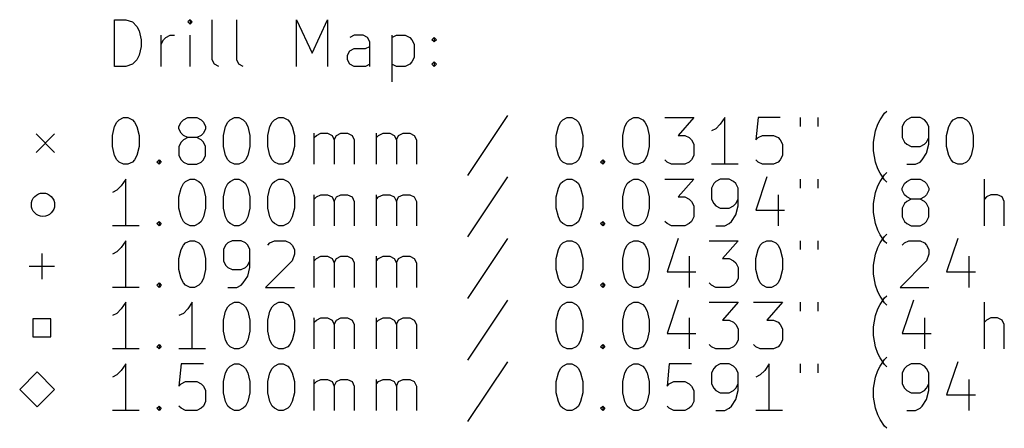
# Model space of a CAD drawing. Extents: x 52 to 383, y -191 to -68.
# Tile 1 of 6: x 52 to 94, y -191 to -174. Entities that reach past the tile are written whole.
import ezdxf

# ---------------------------------------------------------------- set-up
doc = ezdxf.new("R2010")
doc.units = 0
doc.layers.add('BLACK', color=7, linetype='CONTINUOUS')

msp = doc.modelspace()

# ---------------------------------------------------------------- linework, layer by layer
at = {"layer": 'BLACK', "linetype": 'CONTINUOUS'}
for p, q in [((56.2135, -175.591), (56.2135, -173.591)), ((56.2135, -173.591), (56.6897, -173.591)), ((56.6897, -173.591), (56.9754, -173.686)), ((56.9754, -173.686), (57.1659, -173.877)), ((59.4516, -173.591), (59.3564, -173.686)), ((59.3564, -173.686), (59.4516, -173.782)), ((59.5469, -173.686), (59.4516, -173.591)), ((59.4516, -173.591), (59.4516, -173.782)), ((59.4516, -173.782), (59.5469, -173.686)), ((60.404, -175.306), (60.404, -173.591)), ((61.4516, -175.306), (61.4516, -173.591)), ((64.0231, -175.591), (64.0231, -173.591)), ((64.0231, -173.591), (64.6897, -175.02)), ((64.6897, -175.02), (65.3564, -173.591)), ((65.3564, -173.591), (65.3564, -175.591)), ((57.1659, -173.877), (57.2612, -174.067)), ((57.2612, -174.067), (57.3564, -174.448)), ((57.3564, -174.448), (57.3564, -174.734)), ((58.2135, -175.591), (58.2135, -174.258)), ((58.2135, -174.639), (58.3088, -174.448)), ((58.3088, -174.448), (58.404, -174.353)), ((58.404, -174.353), (58.5945, -174.258)), ((58.5945, -174.258), (58.785, -174.258)), ((59.4516, -175.591), (59.4516, -174.258)), ((66.4993, -174.258), (66.3088, -174.353)), ((66.8802, -174.258), (66.4993, -174.258)), ((67.0707, -174.353), (66.8802, -174.258)), ((67.1659, -174.544), (67.0707, -174.353)), ((67.1659, -175.591), (67.1659, -174.544)), ((68.1183, -174.258), (68.1183, -176.258)), ((68.1183, -174.353), (68.3088, -174.258)), ((68.3088, -174.258), (68.6897, -174.258)), ((68.6897, -174.258), (68.8802, -174.353)), ((68.8802, -174.353), (68.9754, -174.448)), ((68.9754, -174.448), (69.0707, -174.639)), ((69.8326, -174.448), (69.9278, -174.353)), ((69.9278, -174.544), (69.8326, -174.448)), ((69.9278, -174.353), (70.0231, -174.448)), ((69.9278, -174.353), (69.9278, -174.544)), ((70.0231, -174.448), (69.9278, -174.544)), ((57.3564, -174.734), (57.2612, -175.115)), ((66.2135, -175.115), (66.3088, -174.925)), ((66.3088, -174.925), (66.4993, -174.829)), ((66.4993, -174.829), (66.9754, -174.829)), ((66.9754, -174.829), (67.1659, -174.734)), ((69.0707, -174.639), (69.0707, -175.21)), ((57.1659, -175.306), (56.9754, -175.496)), ((57.2612, -175.115), (57.1659, -175.306)), ((60.4993, -175.496), (60.404, -175.306)), ((61.5469, -175.496), (61.4516, -175.306)), ((66.2135, -175.306), (66.2135, -175.115)), ((66.3088, -175.496), (66.2135, -175.306)), ((68.9754, -175.401), (68.8802, -175.496)), ((69.0707, -175.21), (68.9754, -175.401)), ((69.8326, -175.496), (69.9278, -175.401)), ((69.9278, -175.401), (70.0231, -175.496)), ((69.9278, -175.401), (69.9278, -175.591)), ((56.6897, -175.591), (56.2135, -175.591)), ((56.9754, -175.496), (56.6897, -175.591)), ((60.6897, -175.591), (60.4993, -175.496)), ((61.7373, -175.591), (61.5469, -175.496)), ((66.4993, -175.591), (66.3088, -175.496)), ((66.9754, -175.591), (66.4993, -175.591)), ((67.1659, -175.496), (66.9754, -175.591)), ((68.3088, -175.591), (68.1183, -175.496)), ((68.6897, -175.591), (68.3088, -175.591)), ((68.8802, -175.496), (68.6897, -175.591)), ((69.9278, -175.591), (69.8326, -175.496)), ((70.0231, -175.496), (69.9278, -175.591)), ((89.2612, -177.601), (89.3564, -177.506)), ((56.3088, -177.982), (56.404, -177.886)), ((56.404, -177.886), (56.5945, -177.791)), ((56.5945, -177.791), (56.785, -177.791)), ((56.785, -177.791), (56.9754, -177.886)), ((56.9754, -177.886), (57.0707, -177.982)), ((59.0707, -177.982), (59.1659, -177.886)), ((59.1659, -177.886), (59.3564, -177.791)), ((59.3564, -177.791), (59.7373, -177.791)), ((59.7373, -177.791), (59.9278, -177.886)), ((59.9278, -177.886), (60.0231, -177.982)), ((61.0707, -177.982), (61.1659, -177.886)), ((61.1659, -177.886), (61.3564, -177.791)), ((61.3564, -177.791), (61.5469, -177.791)), ((61.5469, -177.791), (61.7373, -177.886)), ((61.7373, -177.886), (61.8326, -177.982)), ((62.9754, -177.982), (63.0707, -177.886)), ((63.0707, -177.886), (63.2612, -177.791)), ((63.2612, -177.791), (63.4516, -177.791)), ((63.4516, -177.791), (63.6421, -177.886)), ((63.6421, -177.886), (63.7373, -177.982)), ((73.0707, -177.696), (71.3564, -180.267)), ((75.3564, -177.982), (75.4516, -177.886)), ((75.4516, -177.886), (75.6421, -177.791)), ((75.6421, -177.791), (75.8326, -177.791)), ((75.8326, -177.791), (76.0231, -177.886)), ((76.0231, -177.886), (76.1183, -177.982)), ((78.2135, -177.982), (78.3088, -177.886)), ((78.3088, -177.886), (78.4993, -177.791)), ((78.4993, -177.791), (78.6897, -177.791)), ((78.6897, -177.791), (78.8802, -177.886)), ((78.8802, -177.886), (78.9754, -177.982)), ((79.8326, -177.791), (81.0707, -177.791)), ((81.0707, -177.791), (80.404, -178.553)), ((82.404, -177.791), (82.2135, -178.077)), ((82.404, -179.791), (82.404, -177.791)), ((83.8326, -177.791), (83.7373, -178.744)), ((84.785, -177.791), (83.8326, -177.791)), ((85.6421, -177.791), (85.6421, -178.172)), ((86.404, -177.791), (86.404, -178.172)), ((88.9754, -178.077), (89.0707, -177.886)), ((89.0707, -177.886), (89.2612, -177.601)), ((90.2135, -177.886), (90.1183, -177.982)), ((90.404, -177.791), (90.2135, -177.886)), ((90.785, -177.791), (90.404, -177.791)), ((90.9754, -177.886), (90.785, -177.791)), ((91.0707, -177.982), (90.9754, -177.886)), ((92.1183, -177.982), (92.2135, -177.886)), ((92.2135, -177.886), (92.404, -177.791)), ((92.404, -177.791), (92.5945, -177.791)), ((92.5945, -177.791), (92.785, -177.886)), ((92.785, -177.886), (92.8802, -177.982)), ((56.1183, -178.553), (56.2135, -178.172)), ((56.2135, -178.172), (56.3088, -177.982)), ((57.0707, -177.982), (57.1659, -178.172)), ((57.1659, -178.172), (57.2612, -178.553)), ((58.9754, -178.172), (59.0707, -177.982)), ((58.9754, -178.267), (58.9754, -178.172)), ((59.0707, -178.458), (58.9754, -178.267)), ((60.0231, -177.982), (60.1183, -178.172)), ((60.1183, -178.267), (60.0231, -178.458)), ((60.1183, -178.172), (60.1183, -178.267)), ((60.8802, -178.553), (60.9754, -178.172)), ((60.9754, -178.172), (61.0707, -177.982)), ((61.8326, -177.982), (61.9278, -178.172)), ((61.9278, -178.172), (62.0231, -178.553)), ((62.785, -178.553), (62.8802, -178.172)), ((62.8802, -178.172), (62.9754, -177.982)), ((63.7373, -177.982), (63.8326, -178.172)), ((63.8326, -178.172), (63.9278, -178.553)), ((75.1659, -178.553), (75.2612, -178.172)), ((75.2612, -178.172), (75.3564, -177.982)), ((76.1183, -177.982), (76.2135, -178.172)), ((76.2135, -178.172), (76.3088, -178.553)), ((78.0231, -178.553), (78.1183, -178.172)), ((78.1183, -178.172), (78.2135, -177.982)), ((78.9754, -177.982), (79.0707, -178.172)), ((79.0707, -178.172), (79.1659, -178.553)), ((82.0231, -178.267), (81.8326, -178.363)), ((82.2135, -178.077), (82.0231, -178.267)), ((88.785, -178.839), (88.8802, -178.363)), ((88.8802, -178.363), (88.9754, -178.077)), ((90.1183, -177.982), (90.0231, -178.172)), ((90.0231, -178.172), (90.0231, -178.648)), ((91.1659, -178.172), (91.0707, -177.982)), ((91.1659, -178.934), (91.1659, -178.172)), ((91.9278, -178.553), (92.0231, -178.172)), ((92.0231, -178.172), (92.1183, -177.982)), ((92.8802, -177.982), (92.9754, -178.172)), ((92.9754, -178.172), (93.0707, -178.553)), ((52.8374, -178.486), (53.6373, -179.286)), ((53.6373, -178.486), (52.8374, -179.286)), ((56.1183, -179.029), (56.1183, -178.553)), ((57.2612, -178.553), (57.2612, -179.029)), ((59.1659, -178.553), (59.0707, -178.458)), ((59.1659, -178.744), (59.0707, -178.839)), ((59.3564, -178.648), (59.1659, -178.553)), ((59.3564, -178.648), (59.1659, -178.744)), ((59.7373, -178.648), (59.3564, -178.648)), ((59.9278, -178.553), (59.7373, -178.648)), ((59.9278, -178.744), (59.7373, -178.648)), ((60.0231, -178.458), (59.9278, -178.553)), ((60.0231, -178.839), (59.9278, -178.744)), ((60.8802, -179.029), (60.8802, -178.553)), ((62.0231, -178.553), (62.0231, -179.029)), ((62.785, -179.029), (62.785, -178.553)), ((63.9278, -178.553), (63.9278, -179.029)), ((64.785, -179.791), (64.785, -178.458)), ((64.785, -178.648), (64.8802, -178.553)), ((64.8802, -178.553), (65.0707, -178.458)), ((65.0707, -178.458), (65.3564, -178.458)), ((65.3564, -178.458), (65.5469, -178.553)), ((65.5469, -178.553), (65.6421, -178.744)), ((65.6421, -178.744), (65.7373, -178.553)), ((65.6421, -178.744), (65.6421, -179.791)), ((65.7373, -178.553), (65.9278, -178.458)), ((65.9278, -178.458), (66.2135, -178.458)), ((66.2135, -178.458), (66.404, -178.553)), ((66.404, -178.553), (66.4993, -178.744)), ((66.4993, -178.744), (66.4993, -179.791)), ((67.4516, -179.791), (67.4516, -178.458)), ((67.4516, -178.648), (67.5469, -178.553)), ((67.5469, -178.553), (67.7373, -178.458)), ((67.7373, -178.458), (68.0231, -178.458)), ((68.0231, -178.458), (68.2135, -178.553)), ((68.2135, -178.553), (68.3088, -178.744)), ((68.3088, -178.744), (68.404, -178.553)), ((68.3088, -178.744), (68.3088, -179.791)), ((68.404, -178.553), (68.5945, -178.458)), ((68.5945, -178.458), (68.8802, -178.458)), ((68.8802, -178.458), (69.0707, -178.553)), ((69.0707, -178.553), (69.1659, -178.744)), ((69.1659, -178.744), (69.1659, -179.791)), ((75.1659, -179.029), (75.1659, -178.553)), ((76.3088, -178.553), (76.3088, -179.029)), ((78.0231, -179.029), (78.0231, -178.553)), ((79.1659, -178.553), (79.1659, -179.029)), ((80.404, -178.553), (80.6897, -178.553)), ((80.6897, -178.553), (80.8802, -178.648)), ((80.8802, -178.648), (80.9754, -178.744)), ((80.9754, -178.744), (81.0707, -178.934)), ((83.7373, -178.744), (83.8326, -178.648)), ((83.8326, -178.648), (84.0231, -178.553)), ((84.0231, -178.553), (84.4993, -178.553)), ((84.4993, -178.553), (84.6897, -178.648)), ((84.6897, -178.648), (84.785, -178.744)), ((84.785, -178.744), (84.8802, -178.934)), ((90.0231, -178.648), (90.1183, -178.839)), ((91.0707, -178.839), (91.1659, -178.648)), ((91.9278, -179.029), (91.9278, -178.553)), ((93.0707, -178.553), (93.0707, -179.029)), ((56.2135, -179.41), (56.1183, -179.029)), ((57.2612, -179.029), (57.1659, -179.41)), ((59.0707, -178.839), (58.9754, -179.029)), ((58.9754, -179.029), (58.9754, -179.41)), ((60.1183, -179.029), (60.0231, -178.839)), ((60.1183, -179.41), (60.1183, -179.029)), ((60.9754, -179.41), (60.8802, -179.029)), ((62.0231, -179.029), (61.9278, -179.41)), ((62.8802, -179.41), (62.785, -179.029)), ((63.9278, -179.029), (63.8326, -179.41)), ((75.2612, -179.41), (75.1659, -179.029)), ((76.3088, -179.029), (76.2135, -179.41)), ((78.1183, -179.41), (78.0231, -179.029)), ((79.1659, -179.029), (79.0707, -179.41)), ((81.0707, -178.934), (81.0707, -179.41)), ((84.8802, -178.934), (84.8802, -179.41)), ((88.785, -179.22), (88.785, -178.839)), ((90.1183, -178.839), (90.2135, -178.934)), ((90.2135, -178.934), (90.404, -179.029)), ((90.404, -179.029), (90.785, -179.029)), ((90.785, -179.029), (90.9754, -178.934)), ((90.9754, -178.934), (91.0707, -178.839)), ((91.0707, -179.315), (91.1659, -178.934)), ((92.0231, -179.41), (91.9278, -179.029)), ((93.0707, -179.029), (92.9754, -179.41)), ((56.3088, -179.601), (56.2135, -179.41)), ((56.404, -179.696), (56.3088, -179.601)), ((57.0707, -179.601), (56.9754, -179.696)), ((57.1659, -179.41), (57.0707, -179.601)), ((58.0231, -179.696), (58.1183, -179.601)), ((58.1183, -179.601), (58.2135, -179.696)), ((58.1183, -179.601), (58.1183, -179.791)), ((58.9754, -179.41), (59.0707, -179.601)), ((59.0707, -179.601), (59.1659, -179.696)), ((59.9278, -179.696), (60.0231, -179.601)), ((60.0231, -179.601), (60.1183, -179.41)), ((61.0707, -179.601), (60.9754, -179.41)), ((61.1659, -179.696), (61.0707, -179.601)), ((61.8326, -179.601), (61.7373, -179.696)), ((61.9278, -179.41), (61.8326, -179.601)), ((62.9754, -179.601), (62.8802, -179.41)), ((63.0707, -179.696), (62.9754, -179.601)), ((63.7373, -179.601), (63.6421, -179.696)), ((63.8326, -179.41), (63.7373, -179.601)), ((75.3564, -179.601), (75.2612, -179.41)), ((75.4516, -179.696), (75.3564, -179.601)), ((76.1183, -179.601), (76.0231, -179.696)), ((76.2135, -179.41), (76.1183, -179.601)), ((77.0707, -179.696), (77.1659, -179.601)), ((77.1659, -179.601), (77.2612, -179.696)), ((77.1659, -179.601), (77.1659, -179.791)), ((78.2135, -179.601), (78.1183, -179.41)), ((78.3088, -179.696), (78.2135, -179.601)), ((78.9754, -179.601), (78.8802, -179.696)), ((79.0707, -179.41), (78.9754, -179.601)), ((79.9278, -179.696), (79.8326, -179.601)), ((80.9754, -179.601), (80.8802, -179.696)), ((81.0707, -179.41), (80.9754, -179.601)), ((83.8326, -179.696), (83.7373, -179.601)), ((84.785, -179.601), (84.6897, -179.696)), ((84.8802, -179.41), (84.785, -179.601)), ((88.8802, -179.696), (88.785, -179.22)), ((90.785, -179.696), (90.8802, -179.601)), ((90.8802, -179.601), (91.0707, -179.315)), ((92.1183, -179.601), (92.0231, -179.41)), ((92.2135, -179.696), (92.1183, -179.601)), ((92.8802, -179.601), (92.785, -179.696)), ((92.9754, -179.41), (92.8802, -179.601)), ((56.5945, -179.791), (56.404, -179.696)), ((56.785, -179.791), (56.5945, -179.791)), ((56.9754, -179.696), (56.785, -179.791)), ((58.1183, -179.791), (58.0231, -179.696)), ((58.2135, -179.696), (58.1183, -179.791)), ((59.1659, -179.696), (59.3564, -179.791)), ((59.3564, -179.791), (59.7373, -179.791)), ((59.7373, -179.791), (59.9278, -179.696)), ((61.3564, -179.791), (61.1659, -179.696)), ((61.5469, -179.791), (61.3564, -179.791)), ((61.7373, -179.696), (61.5469, -179.791)), ((63.2612, -179.791), (63.0707, -179.696)), ((63.4516, -179.791), (63.2612, -179.791)), ((63.6421, -179.696), (63.4516, -179.791)), ((75.6421, -179.791), (75.4516, -179.696)), ((75.8326, -179.791), (75.6421, -179.791)), ((76.0231, -179.696), (75.8326, -179.791)), ((77.1659, -179.791), (77.0707, -179.696)), ((77.2612, -179.696), (77.1659, -179.791)), ((78.4993, -179.791), (78.3088, -179.696)), ((78.6897, -179.791), (78.4993, -179.791)), ((78.8802, -179.696), (78.6897, -179.791)), ((80.1183, -179.791), (79.9278, -179.696)), ((80.6897, -179.791), (80.1183, -179.791)), ((80.8802, -179.696), (80.6897, -179.791)), ((82.9754, -179.791), (81.8326, -179.791)), ((84.0231, -179.791), (83.8326, -179.696)), ((84.4993, -179.791), (84.0231, -179.791)), ((84.6897, -179.696), (84.4993, -179.791)), ((88.9754, -179.982), (88.8802, -179.696)), ((89.0707, -180.172), (88.9754, -179.982)), ((90.2135, -179.791), (90.5945, -179.791)), ((90.5945, -179.791), (90.785, -179.696)), ((92.404, -179.791), (92.2135, -179.696)), ((92.5945, -179.791), (92.404, -179.791)), ((92.785, -179.696), (92.5945, -179.791)), ((56.6897, -180.431), (56.4993, -180.717)), ((56.6897, -182.431), (56.6897, -180.431)), ((59.2612, -180.526), (59.4516, -180.431)), ((59.4516, -180.431), (59.6421, -180.431)), ((59.6421, -180.431), (59.8326, -180.526)), ((61.1659, -180.526), (61.3564, -180.431)), ((61.3564, -180.431), (61.5469, -180.431)), ((61.5469, -180.431), (61.7373, -180.526)), ((63.0707, -180.526), (63.2612, -180.431)), ((63.2612, -180.431), (63.4516, -180.431)), ((63.4516, -180.431), (63.6421, -180.526)), ((73.0707, -180.336), (71.3564, -182.907)), ((75.4516, -180.526), (75.6421, -180.431)), ((75.6421, -180.431), (75.8326, -180.431)), ((75.8326, -180.431), (76.0231, -180.526)), ((78.3088, -180.526), (78.4993, -180.431)), ((78.4993, -180.431), (78.6897, -180.431)), ((78.6897, -180.431), (78.8802, -180.526)), ((79.8326, -180.431), (81.0707, -180.431)), ((81.0707, -180.431), (80.404, -181.193)), ((82.2135, -180.431), (82.0231, -180.526)), ((82.5945, -180.431), (82.2135, -180.431)), ((82.785, -180.526), (82.5945, -180.431)), ((84.2135, -180.336), (83.7373, -181.765)), ((85.6421, -180.431), (85.6421, -180.812)), ((86.404, -180.431), (86.404, -180.812)), ((89.2612, -180.458), (89.0707, -180.172)), ((89.0707, -180.526), (89.2612, -180.241)), ((89.2612, -180.241), (89.3564, -180.146)), ((89.3564, -180.553), (89.2612, -180.458)), ((90.2135, -180.526), (90.404, -180.431)), ((90.404, -180.431), (90.785, -180.431)), ((90.785, -180.431), (90.9754, -180.526)), ((93.5469, -182.431), (93.5469, -180.431)), ((56.4993, -180.717), (56.3088, -180.907)), ((58.9754, -181.193), (59.0707, -180.812)), ((59.0707, -180.812), (59.1659, -180.622)), ((59.1659, -180.622), (59.2612, -180.526)), ((59.8326, -180.526), (59.9278, -180.622)), ((59.9278, -180.622), (60.0231, -180.812)), ((60.0231, -180.812), (60.1183, -181.193)), ((60.8802, -181.193), (60.9754, -180.812)), ((60.9754, -180.812), (61.0707, -180.622)), ((61.0707, -180.622), (61.1659, -180.526)), ((61.7373, -180.526), (61.8326, -180.622)), ((61.8326, -180.622), (61.9278, -180.812)), ((61.9278, -180.812), (62.0231, -181.193)), ((62.785, -181.193), (62.8802, -180.812)), ((62.8802, -180.812), (62.9754, -180.622)), ((62.9754, -180.622), (63.0707, -180.526)), ((63.6421, -180.526), (63.7373, -180.622)), ((63.7373, -180.622), (63.8326, -180.812)), ((63.8326, -180.812), (63.9278, -181.193)), ((75.1659, -181.193), (75.2612, -180.812)), ((75.2612, -180.812), (75.3564, -180.622)), ((75.3564, -180.622), (75.4516, -180.526)), ((76.0231, -180.526), (76.1183, -180.622)), ((76.1183, -180.622), (76.2135, -180.812)), ((76.2135, -180.812), (76.3088, -181.193)), ((78.0231, -181.193), (78.1183, -180.812)), ((78.1183, -180.812), (78.2135, -180.622)), ((78.2135, -180.622), (78.3088, -180.526)), ((78.8802, -180.526), (78.9754, -180.622)), ((78.9754, -180.622), (79.0707, -180.812)), ((79.0707, -180.812), (79.1659, -181.193)), ((81.9278, -180.622), (81.8326, -180.812)), ((81.8326, -180.812), (81.8326, -181.288)), ((82.0231, -180.526), (81.9278, -180.622)), ((82.8802, -180.622), (82.785, -180.526)), ((82.9754, -180.812), (82.8802, -180.622)), ((82.9754, -181.574), (82.9754, -180.812)), ((88.8802, -181.003), (88.9754, -180.717)), ((88.9754, -180.717), (89.0707, -180.526)), ((90.0231, -180.812), (90.1183, -180.622)), ((90.0231, -180.907), (90.0231, -180.812)), ((90.1183, -180.622), (90.2135, -180.526)), ((90.9754, -180.526), (91.0707, -180.622)), ((91.0707, -180.622), (91.1659, -180.812)), ((91.1659, -180.812), (91.1659, -180.907)), ((56.3088, -180.907), (56.1183, -181.003)), ((58.9754, -181.669), (58.9754, -181.193)), ((60.1183, -181.193), (60.1183, -181.669)), ((60.8802, -181.669), (60.8802, -181.193)), ((62.0231, -181.193), (62.0231, -181.669)), ((62.785, -181.669), (62.785, -181.193)), ((63.9278, -181.193), (63.9278, -181.669)), ((64.785, -182.431), (64.785, -181.098)), ((64.785, -181.288), (64.8802, -181.193)), ((64.8802, -181.193), (65.0707, -181.098)), ((65.0707, -181.098), (65.3564, -181.098)), ((65.3564, -181.098), (65.5469, -181.193)), ((65.5469, -181.193), (65.6421, -181.384)), ((65.6421, -181.384), (65.7373, -181.193)), ((65.7373, -181.193), (65.9278, -181.098)), ((65.9278, -181.098), (66.2135, -181.098)), ((66.2135, -181.098), (66.404, -181.193)), ((66.404, -181.193), (66.4993, -181.384)), ((67.4516, -182.431), (67.4516, -181.098)), ((67.4516, -181.288), (67.5469, -181.193)), ((67.5469, -181.193), (67.7373, -181.098)), ((67.7373, -181.098), (68.0231, -181.098)), ((68.0231, -181.098), (68.2135, -181.193)), ((68.2135, -181.193), (68.3088, -181.384)), ((68.3088, -181.384), (68.404, -181.193)), ((68.404, -181.193), (68.5945, -181.098)), ((68.5945, -181.098), (68.8802, -181.098)), ((68.8802, -181.098), (69.0707, -181.193)), ((69.0707, -181.193), (69.1659, -181.384)), ((75.1659, -181.669), (75.1659, -181.193)), ((76.3088, -181.193), (76.3088, -181.669)), ((78.0231, -181.669), (78.0231, -181.193)), ((79.1659, -181.193), (79.1659, -181.669)), ((80.404, -181.193), (80.6897, -181.193)), ((80.6897, -181.193), (80.8802, -181.288)), ((80.8802, -181.288), (80.9754, -181.384)), ((81.8326, -181.288), (81.9278, -181.479)), ((82.8802, -181.479), (82.9754, -181.288)), ((84.6897, -181.098), (84.6897, -182.431)), ((88.785, -181.479), (88.8802, -181.003)), ((90.1183, -181.098), (90.0231, -180.907)), ((90.2135, -181.193), (90.1183, -181.098)), ((90.404, -181.288), (90.2135, -181.193)), ((90.404, -181.288), (90.2135, -181.384)), ((90.785, -181.288), (90.404, -181.288)), ((90.9754, -181.193), (90.785, -181.288)), ((90.9754, -181.384), (90.785, -181.288)), ((91.0707, -181.098), (90.9754, -181.193)), ((91.1659, -180.907), (91.0707, -181.098)), ((93.6421, -181.193), (93.5469, -181.288)), ((93.8326, -181.098), (93.6421, -181.193)), ((94.1183, -181.098), (93.8326, -181.098)), ((94.3088, -181.193), (94.1183, -181.098)), ((94.404, -181.384), (94.3088, -181.193)), ((59.0707, -182.05), (58.9754, -181.669)), ((60.1183, -181.669), (60.0231, -182.05)), ((60.9754, -182.05), (60.8802, -181.669)), ((62.0231, -181.669), (61.9278, -182.05)), ((62.8802, -182.05), (62.785, -181.669)), ((63.9278, -181.669), (63.8326, -182.05)), ((65.6421, -181.384), (65.6421, -182.431)), ((66.4993, -181.384), (66.4993, -182.431)), ((68.3088, -181.384), (68.3088, -182.431)), ((69.1659, -181.384), (69.1659, -182.431)), ((75.2612, -182.05), (75.1659, -181.669)), ((76.3088, -181.669), (76.2135, -182.05)), ((78.1183, -182.05), (78.0231, -181.669)), ((79.1659, -181.669), (79.0707, -182.05)), ((80.9754, -181.384), (81.0707, -181.574)), ((81.0707, -181.574), (81.0707, -182.05)), ((81.9278, -181.479), (82.0231, -181.574)), ((82.0231, -181.574), (82.2135, -181.669)), ((82.2135, -181.669), (82.5945, -181.669)), ((82.5945, -181.669), (82.785, -181.574)), ((82.785, -181.574), (82.8802, -181.479)), ((82.8802, -181.955), (82.9754, -181.574)), ((88.785, -181.86), (88.785, -181.479)), ((90.1183, -181.479), (90.0231, -181.669)), ((90.0231, -181.669), (90.0231, -182.05)), ((90.2135, -181.384), (90.1183, -181.479)), ((91.0707, -181.479), (90.9754, -181.384)), ((91.1659, -181.669), (91.0707, -181.479)), ((91.1659, -182.05), (91.1659, -181.669)), ((94.404, -182.431), (94.404, -181.384)), ((59.1659, -182.241), (59.0707, -182.05)), ((60.0231, -182.05), (59.9278, -182.241)), ((61.0707, -182.241), (60.9754, -182.05)), ((61.9278, -182.05), (61.8326, -182.241)), ((62.9754, -182.241), (62.8802, -182.05)), ((63.8326, -182.05), (63.7373, -182.241)), ((75.3564, -182.241), (75.2612, -182.05)), ((76.2135, -182.05), (76.1183, -182.241)), ((78.2135, -182.241), (78.1183, -182.05)), ((79.0707, -182.05), (78.9754, -182.241)), ((81.0707, -182.05), (80.9754, -182.241)), ((82.6897, -182.241), (82.8802, -181.955)), ((83.7373, -181.765), (84.9754, -181.765)), ((88.8802, -182.336), (88.785, -181.86)), ((90.0231, -182.05), (90.1183, -182.241)), ((91.0707, -182.241), (91.1659, -182.05)), ((57.2612, -182.431), (56.1183, -182.431)), ((58.0231, -182.336), (58.1183, -182.241)), ((58.1183, -182.431), (58.0231, -182.336)), ((58.1183, -182.241), (58.2135, -182.336)), ((58.1183, -182.241), (58.1183, -182.431)), ((58.2135, -182.336), (58.1183, -182.431)), ((59.2612, -182.336), (59.1659, -182.241)), ((59.4516, -182.431), (59.2612, -182.336)), ((59.6421, -182.431), (59.4516, -182.431)), ((59.8326, -182.336), (59.6421, -182.431)), ((59.9278, -182.241), (59.8326, -182.336)), ((61.1659, -182.336), (61.0707, -182.241)), ((61.3564, -182.431), (61.1659, -182.336)), ((61.5469, -182.431), (61.3564, -182.431)), ((61.7373, -182.336), (61.5469, -182.431)), ((61.8326, -182.241), (61.7373, -182.336)), ((63.0707, -182.336), (62.9754, -182.241)), ((63.2612, -182.431), (63.0707, -182.336)), ((63.4516, -182.431), (63.2612, -182.431)), ((63.6421, -182.336), (63.4516, -182.431)), ((63.7373, -182.241), (63.6421, -182.336)), ((75.4516, -182.336), (75.3564, -182.241)), ((75.6421, -182.431), (75.4516, -182.336)), ((75.8326, -182.431), (75.6421, -182.431)), ((76.0231, -182.336), (75.8326, -182.431)), ((76.1183, -182.241), (76.0231, -182.336)), ((77.0707, -182.336), (77.1659, -182.241)), ((77.1659, -182.431), (77.0707, -182.336)), ((77.1659, -182.241), (77.2612, -182.336)), ((77.1659, -182.241), (77.1659, -182.431)), ((77.2612, -182.336), (77.1659, -182.431)), ((78.3088, -182.336), (78.2135, -182.241)), ((78.4993, -182.431), (78.3088, -182.336)), ((78.6897, -182.431), (78.4993, -182.431)), ((78.8802, -182.336), (78.6897, -182.431)), ((78.9754, -182.241), (78.8802, -182.336)), ((79.9278, -182.336), (79.8326, -182.241)), ((80.1183, -182.431), (79.9278, -182.336)), ((80.6897, -182.431), (80.1183, -182.431)), ((80.8802, -182.336), (80.6897, -182.431)), ((80.9754, -182.241), (80.8802, -182.336)), ((82.0231, -182.431), (82.404, -182.431)), ((82.404, -182.431), (82.5945, -182.336)), ((82.5945, -182.336), (82.6897, -182.241)), ((88.9754, -182.622), (88.8802, -182.336)), ((90.1183, -182.241), (90.2135, -182.336)), ((90.2135, -182.336), (90.404, -182.431)), ((90.404, -182.431), (90.785, -182.431)), ((90.785, -182.431), (90.9754, -182.336)), ((90.9754, -182.336), (91.0707, -182.241)), ((73.0707, -182.976), (71.3564, -185.547)), ((80.404, -182.976), (79.9278, -184.405)), ((89.0707, -182.812), (88.9754, -182.622)), ((89.2612, -183.098), (89.0707, -182.812)), ((89.0707, -183.166), (89.2612, -182.881)), ((89.2612, -182.881), (89.3564, -182.786)), ((92.404, -182.976), (91.9278, -184.405)), ((56.4993, -183.357), (56.3088, -183.547)), ((56.6897, -183.071), (56.4993, -183.357)), ((56.6897, -185.071), (56.6897, -183.071)), ((59.0707, -183.452), (59.1659, -183.262)), ((59.1659, -183.262), (59.2612, -183.166)), ((59.2612, -183.166), (59.4516, -183.071)), ((59.4516, -183.071), (59.6421, -183.071)), ((59.6421, -183.071), (59.8326, -183.166)), ((59.8326, -183.166), (59.9278, -183.262)), ((59.9278, -183.262), (60.0231, -183.452)), ((60.9754, -183.262), (60.8802, -183.452)), ((61.0707, -183.166), (60.9754, -183.262)), ((61.2612, -183.071), (61.0707, -183.166)), ((61.6421, -183.071), (61.2612, -183.071)), ((61.8326, -183.166), (61.6421, -183.071)), ((61.9278, -183.262), (61.8326, -183.166)), ((62.0231, -183.452), (61.9278, -183.262)), ((62.785, -183.262), (62.8802, -183.166)), ((62.8802, -183.166), (63.0707, -183.071)), ((63.0707, -183.071), (63.5469, -183.071)), ((63.5469, -183.071), (63.7373, -183.166)), ((63.7373, -183.166), (63.8326, -183.262)), ((63.8326, -183.262), (63.9278, -183.452)), ((75.2612, -183.452), (75.3564, -183.262)), ((75.3564, -183.262), (75.4516, -183.166)), ((75.4516, -183.166), (75.6421, -183.071)), ((75.6421, -183.071), (75.8326, -183.071)), ((75.8326, -183.071), (76.0231, -183.166)), ((76.0231, -183.166), (76.1183, -183.262)), ((76.1183, -183.262), (76.2135, -183.452)), ((78.1183, -183.452), (78.2135, -183.262)), ((78.2135, -183.262), (78.3088, -183.166)), ((78.3088, -183.166), (78.4993, -183.071)), ((78.4993, -183.071), (78.6897, -183.071)), ((78.6897, -183.071), (78.8802, -183.166)), ((78.8802, -183.166), (78.9754, -183.262)), ((78.9754, -183.262), (79.0707, -183.452)), ((81.7373, -183.071), (82.9754, -183.071)), ((82.9754, -183.071), (82.3088, -183.833)), ((83.8326, -183.452), (83.9278, -183.262)), ((83.9278, -183.262), (84.0231, -183.166)), ((84.0231, -183.166), (84.2135, -183.071)), ((84.2135, -183.071), (84.404, -183.071)), ((84.404, -183.071), (84.5945, -183.166)), ((84.5945, -183.166), (84.6897, -183.262)), ((84.6897, -183.262), (84.785, -183.452)), ((85.6421, -183.071), (85.6421, -183.452)), ((86.404, -183.071), (86.404, -183.452)), ((88.8802, -183.643), (88.9754, -183.357)), ((88.9754, -183.357), (89.0707, -183.166)), ((89.3564, -183.193), (89.2612, -183.098)), ((90.0231, -183.262), (90.1183, -183.166)), ((90.1183, -183.166), (90.3088, -183.071)), ((90.3088, -183.071), (90.785, -183.071)), ((90.785, -183.071), (90.9754, -183.166)), ((90.9754, -183.166), (91.0707, -183.262)), ((91.0707, -183.262), (91.1659, -183.452)), ((53.0912, -183.62), (53.0912, -184.713)), ((56.3088, -183.547), (56.1183, -183.643)), ((58.9754, -183.833), (59.0707, -183.452)), ((58.9754, -184.309), (58.9754, -183.833)), ((60.0231, -183.452), (60.1183, -183.833)), ((60.1183, -183.833), (60.1183, -184.309)), ((60.8802, -183.452), (60.8802, -183.928)), ((62.0231, -184.214), (62.0231, -183.452)), ((63.9278, -183.643), (63.8326, -183.928)), ((63.9278, -183.452), (63.9278, -183.643)), ((64.785, -185.071), (64.785, -183.738)), ((64.785, -183.928), (64.8802, -183.833)), ((64.8802, -183.833), (65.0707, -183.738)), ((65.0707, -183.738), (65.3564, -183.738)), ((65.3564, -183.738), (65.5469, -183.833)), ((65.5469, -183.833), (65.6421, -184.024)), ((65.6421, -184.024), (65.7373, -183.833)), ((65.7373, -183.833), (65.9278, -183.738)), ((65.9278, -183.738), (66.2135, -183.738)), ((66.2135, -183.738), (66.404, -183.833)), ((66.404, -183.833), (66.4993, -184.024)), ((67.4516, -185.071), (67.4516, -183.738)), ((67.4516, -183.928), (67.5469, -183.833)), ((67.5469, -183.833), (67.7373, -183.738)), ((67.7373, -183.738), (68.0231, -183.738)), ((68.0231, -183.738), (68.2135, -183.833)), ((68.2135, -183.833), (68.3088, -184.024)), ((68.3088, -184.024), (68.404, -183.833)), ((68.404, -183.833), (68.5945, -183.738)), ((68.5945, -183.738), (68.8802, -183.738)), ((68.8802, -183.738), (69.0707, -183.833)), ((69.0707, -183.833), (69.1659, -184.024)), ((75.1659, -183.833), (75.2612, -183.452)), ((75.1659, -184.309), (75.1659, -183.833)), ((76.2135, -183.452), (76.3088, -183.833)), ((76.3088, -183.833), (76.3088, -184.309)), ((78.0231, -183.833), (78.1183, -183.452)), ((78.0231, -184.309), (78.0231, -183.833)), ((79.0707, -183.452), (79.1659, -183.833)), ((79.1659, -183.833), (79.1659, -184.309)), ((80.8802, -183.738), (80.8802, -185.071)), ((82.3088, -183.833), (82.5945, -183.833)), ((82.5945, -183.833), (82.785, -183.928)), ((83.7373, -183.833), (83.8326, -183.452)), ((83.7373, -184.309), (83.7373, -183.833)), ((84.785, -183.452), (84.8802, -183.833)), ((84.8802, -183.833), (84.8802, -184.309)), ((88.785, -184.119), (88.8802, -183.643)), ((91.1659, -183.643), (91.0707, -183.928)), ((91.1659, -183.452), (91.1659, -183.643)), ((92.8802, -183.738), (92.8802, -185.071)), ((52.5451, -184.166), (53.6373, -184.166)), ((60.8802, -183.928), (60.9754, -184.119)), ((60.9754, -184.119), (61.0707, -184.214)), ((61.0707, -184.214), (61.2612, -184.309)), ((61.6421, -184.309), (61.8326, -184.214)), ((61.8326, -184.214), (61.9278, -184.119)), ((61.9278, -184.119), (62.0231, -183.928)), ((61.9278, -184.595), (62.0231, -184.214)), ((63.8326, -183.928), (62.6897, -185.071)), ((65.6421, -184.024), (65.6421, -185.071)), ((66.4993, -184.024), (66.4993, -185.071)), ((68.3088, -184.024), (68.3088, -185.071)), ((69.1659, -184.024), (69.1659, -185.071)), ((82.785, -183.928), (82.8802, -184.024)), ((82.8802, -184.024), (82.9754, -184.214)), ((82.9754, -184.214), (82.9754, -184.69)), ((88.785, -184.5), (88.785, -184.119)), ((91.0707, -183.928), (89.9278, -185.071)), ((59.0707, -184.69), (58.9754, -184.309)), ((59.1659, -184.881), (59.0707, -184.69)), ((60.0231, -184.69), (59.9278, -184.881)), ((60.1183, -184.309), (60.0231, -184.69)), ((61.2612, -184.309), (61.6421, -184.309)), ((61.7373, -184.881), (61.9278, -184.595)), ((75.2612, -184.69), (75.1659, -184.309)), ((75.3564, -184.881), (75.2612, -184.69)), ((76.2135, -184.69), (76.1183, -184.881)), ((76.3088, -184.309), (76.2135, -184.69)), ((78.1183, -184.69), (78.0231, -184.309)), ((78.2135, -184.881), (78.1183, -184.69)), ((79.0707, -184.69), (78.9754, -184.881)), ((79.1659, -184.309), (79.0707, -184.69)), ((79.9278, -184.405), (81.1659, -184.405)), ((82.9754, -184.69), (82.8802, -184.881)), ((83.8326, -184.69), (83.7373, -184.309)), ((83.9278, -184.881), (83.8326, -184.69)), ((84.785, -184.69), (84.6897, -184.881)), ((84.8802, -184.309), (84.785, -184.69)), ((88.8802, -184.976), (88.785, -184.5)), ((91.9278, -184.405), (93.1659, -184.405)), ((57.2612, -185.071), (56.1183, -185.071)), ((58.0231, -184.976), (58.1183, -184.881)), ((58.1183, -185.071), (58.0231, -184.976)), ((58.1183, -184.881), (58.2135, -184.976)), ((58.1183, -184.881), (58.1183, -185.071)), ((58.2135, -184.976), (58.1183, -185.071)), ((59.2612, -184.976), (59.1659, -184.881)), ((59.4516, -185.071), (59.2612, -184.976)), ((59.6421, -185.071), (59.4516, -185.071)), ((59.8326, -184.976), (59.6421, -185.071)), ((59.9278, -184.881), (59.8326, -184.976)), ((61.0707, -185.071), (61.4516, -185.071)), ((61.4516, -185.071), (61.6421, -184.976)), ((61.6421, -184.976), (61.7373, -184.881)), ((62.6897, -185.071), (63.9278, -185.071)), ((75.4516, -184.976), (75.3564, -184.881)), ((75.6421, -185.071), (75.4516, -184.976)), ((75.8326, -185.071), (75.6421, -185.071)), ((76.0231, -184.976), (75.8326, -185.071)), ((76.1183, -184.881), (76.0231, -184.976)), ((77.0707, -184.976), (77.1659, -184.881)), ((77.1659, -185.071), (77.0707, -184.976)), ((77.1659, -184.881), (77.2612, -184.976)), ((77.1659, -184.881), (77.1659, -185.071)), ((77.2612, -184.976), (77.1659, -185.071)), ((78.3088, -184.976), (78.2135, -184.881)), ((78.4993, -185.071), (78.3088, -184.976)), ((78.6897, -185.071), (78.4993, -185.071)), ((78.8802, -184.976), (78.6897, -185.071)), ((78.9754, -184.881), (78.8802, -184.976)), ((81.8326, -184.976), (81.7373, -184.881)), ((82.0231, -185.071), (81.8326, -184.976)), ((82.5945, -185.071), (82.0231, -185.071)), ((82.785, -184.976), (82.5945, -185.071)), ((82.8802, -184.881), (82.785, -184.976)), ((84.0231, -184.976), (83.9278, -184.881)), ((84.2135, -185.071), (84.0231, -184.976)), ((84.404, -185.071), (84.2135, -185.071)), ((84.5945, -184.976), (84.404, -185.071)), ((84.6897, -184.881), (84.5945, -184.976)), ((88.9754, -185.262), (88.8802, -184.976)), ((89.9278, -185.071), (91.1659, -185.071)), ((89.0707, -185.452), (88.9754, -185.262)), ((89.2612, -185.738), (89.0707, -185.452)), ((89.0707, -185.806), (89.2612, -185.521)), ((89.2612, -185.521), (89.3564, -185.426)), ((56.6897, -185.711), (56.4993, -185.997)), ((56.6897, -187.711), (56.6897, -185.711)), ((59.5469, -185.711), (59.3564, -185.997)), ((59.5469, -187.711), (59.5469, -185.711)), ((60.9754, -186.092), (61.0707, -185.902)), ((61.0707, -185.902), (61.1659, -185.806)), ((61.1659, -185.806), (61.3564, -185.711)), ((61.3564, -185.711), (61.5469, -185.711)), ((61.5469, -185.711), (61.7373, -185.806)), ((61.7373, -185.806), (61.8326, -185.902)), ((61.8326, -185.902), (61.9278, -186.092)), ((62.8802, -186.092), (62.9754, -185.902)), ((62.9754, -185.902), (63.0707, -185.806)), ((63.0707, -185.806), (63.2612, -185.711)), ((63.2612, -185.711), (63.4516, -185.711)), ((63.4516, -185.711), (63.6421, -185.806)), ((63.6421, -185.806), (63.7373, -185.902)), ((63.7373, -185.902), (63.8326, -186.092)), ((73.0707, -185.616), (71.3564, -188.187)), ((75.2612, -186.092), (75.3564, -185.902)), ((75.3564, -185.902), (75.4516, -185.806)), ((75.4516, -185.806), (75.6421, -185.711)), ((75.6421, -185.711), (75.8326, -185.711)), ((75.8326, -185.711), (76.0231, -185.806)), ((76.0231, -185.806), (76.1183, -185.902)), ((76.1183, -185.902), (76.2135, -186.092)), ((78.1183, -186.092), (78.2135, -185.902)), ((78.2135, -185.902), (78.3088, -185.806)), ((78.3088, -185.806), (78.4993, -185.711)), ((78.4993, -185.711), (78.6897, -185.711)), ((78.6897, -185.711), (78.8802, -185.806)), ((78.8802, -185.806), (78.9754, -185.902)), ((78.9754, -185.902), (79.0707, -186.092)), ((80.404, -185.616), (79.9278, -187.045)), ((81.7373, -185.711), (82.9754, -185.711)), ((82.9754, -185.711), (82.3088, -186.473)), ((83.6421, -185.711), (84.8802, -185.711)), ((84.8802, -185.711), (84.2135, -186.473)), ((85.6421, -185.711), (85.6421, -186.092)), ((86.404, -185.711), (86.404, -186.092)), ((88.9754, -185.997), (89.0707, -185.806)), ((89.3564, -185.833), (89.2612, -185.738)), ((90.4993, -185.616), (90.0231, -187.045)), ((93.5469, -187.711), (93.5469, -185.711)), ((56.3088, -186.187), (56.1183, -186.283)), ((56.4993, -185.997), (56.3088, -186.187)), ((59.1659, -186.187), (58.9754, -186.283)), ((59.3564, -185.997), (59.1659, -186.187)), ((60.8802, -186.473), (60.9754, -186.092)), ((61.9278, -186.092), (62.0231, -186.473)), ((62.785, -186.473), (62.8802, -186.092)), ((63.8326, -186.092), (63.9278, -186.473)), ((64.785, -187.711), (64.785, -186.378)), ((64.8802, -186.473), (65.0707, -186.378)), ((65.0707, -186.378), (65.3564, -186.378)), ((65.3564, -186.378), (65.5469, -186.473)), ((65.7373, -186.473), (65.9278, -186.378)), ((65.9278, -186.378), (66.2135, -186.378)), ((66.2135, -186.378), (66.404, -186.473)), ((67.4516, -187.711), (67.4516, -186.378)), ((67.5469, -186.473), (67.7373, -186.378)), ((67.7373, -186.378), (68.0231, -186.378)), ((68.0231, -186.378), (68.2135, -186.473)), ((68.404, -186.473), (68.5945, -186.378)), ((68.5945, -186.378), (68.8802, -186.378)), ((68.8802, -186.378), (69.0707, -186.473)), ((75.1659, -186.473), (75.2612, -186.092)), ((76.2135, -186.092), (76.3088, -186.473)), ((78.0231, -186.473), (78.1183, -186.092)), ((79.0707, -186.092), (79.1659, -186.473)), ((80.8802, -186.378), (80.8802, -187.711)), ((88.785, -186.759), (88.8802, -186.283)), ((88.8802, -186.283), (88.9754, -185.997)), ((90.9754, -186.378), (90.9754, -187.711)), ((93.8326, -186.378), (93.6421, -186.473)), ((94.1183, -186.378), (93.8326, -186.378)), ((94.3088, -186.473), (94.1183, -186.378)), ((53.4763, -186.418), (52.6984, -186.418)), ((52.6984, -186.418), (52.6984, -187.195)), ((53.4763, -187.195), (53.4763, -186.418)), ((60.8802, -186.949), (60.8802, -186.473)), ((62.0231, -186.473), (62.0231, -186.949)), ((62.785, -186.949), (62.785, -186.473)), ((63.9278, -186.473), (63.9278, -186.949)), ((64.785, -186.568), (64.8802, -186.473)), ((65.5469, -186.473), (65.6421, -186.664)), ((65.6421, -186.664), (65.7373, -186.473)), ((65.6421, -186.664), (65.6421, -187.711)), ((66.404, -186.473), (66.4993, -186.664)), ((66.4993, -186.664), (66.4993, -187.711)), ((67.4516, -186.568), (67.5469, -186.473)), ((68.2135, -186.473), (68.3088, -186.664)), ((68.3088, -186.664), (68.404, -186.473)), ((68.3088, -186.664), (68.3088, -187.711)), ((69.0707, -186.473), (69.1659, -186.664)), ((69.1659, -186.664), (69.1659, -187.711)), ((75.1659, -186.949), (75.1659, -186.473)), ((76.3088, -186.473), (76.3088, -186.949)), ((78.0231, -186.949), (78.0231, -186.473)), ((79.1659, -186.473), (79.1659, -186.949)), ((82.3088, -186.473), (82.5945, -186.473)), ((82.5945, -186.473), (82.785, -186.568)), ((82.785, -186.568), (82.8802, -186.664)), ((82.8802, -186.664), (82.9754, -186.854)), ((84.2135, -186.473), (84.4993, -186.473)), ((84.4993, -186.473), (84.6897, -186.568)), ((84.6897, -186.568), (84.785, -186.664)), ((84.785, -186.664), (84.8802, -186.854)), ((88.785, -187.14), (88.785, -186.759)), ((93.6421, -186.473), (93.5469, -186.568)), ((94.404, -186.664), (94.3088, -186.473)), ((94.404, -187.711), (94.404, -186.664)), ((52.6984, -187.195), (53.4763, -187.195)), ((60.9754, -187.33), (60.8802, -186.949)), ((62.0231, -186.949), (61.9278, -187.33)), ((62.8802, -187.33), (62.785, -186.949)), ((63.9278, -186.949), (63.8326, -187.33)), ((75.2612, -187.33), (75.1659, -186.949)), ((76.3088, -186.949), (76.2135, -187.33)), ((78.1183, -187.33), (78.0231, -186.949)), ((79.1659, -186.949), (79.0707, -187.33)), ((79.9278, -187.045), (81.1659, -187.045)), ((82.9754, -186.854), (82.9754, -187.33)), ((84.8802, -186.854), (84.8802, -187.33)), ((88.8802, -187.616), (88.785, -187.14)), ((90.0231, -187.045), (91.2612, -187.045)), ((58.0231, -187.616), (58.1183, -187.521)), ((58.1183, -187.711), (58.0231, -187.616)), ((58.1183, -187.521), (58.2135, -187.616)), ((58.1183, -187.521), (58.1183, -187.711)), ((58.2135, -187.616), (58.1183, -187.711)), ((61.0707, -187.521), (60.9754, -187.33)), ((61.1659, -187.616), (61.0707, -187.521)), ((61.3564, -187.711), (61.1659, -187.616)), ((61.7373, -187.616), (61.5469, -187.711)), ((61.8326, -187.521), (61.7373, -187.616)), ((61.9278, -187.33), (61.8326, -187.521)), ((62.9754, -187.521), (62.8802, -187.33)), ((63.0707, -187.616), (62.9754, -187.521)), ((63.2612, -187.711), (63.0707, -187.616)), ((63.6421, -187.616), (63.4516, -187.711)), ((63.7373, -187.521), (63.6421, -187.616)), ((63.8326, -187.33), (63.7373, -187.521)), ((75.3564, -187.521), (75.2612, -187.33)), ((75.4516, -187.616), (75.3564, -187.521)), ((75.6421, -187.711), (75.4516, -187.616)), ((76.0231, -187.616), (75.8326, -187.711)), ((76.1183, -187.521), (76.0231, -187.616)), ((76.2135, -187.33), (76.1183, -187.521)), ((77.0707, -187.616), (77.1659, -187.521)), ((77.1659, -187.711), (77.0707, -187.616)), ((77.1659, -187.521), (77.2612, -187.616)), ((77.1659, -187.521), (77.1659, -187.711)), ((77.2612, -187.616), (77.1659, -187.711)), ((78.2135, -187.521), (78.1183, -187.33)), ((78.3088, -187.616), (78.2135, -187.521)), ((78.4993, -187.711), (78.3088, -187.616)), ((78.8802, -187.616), (78.6897, -187.711)), ((78.9754, -187.521), (78.8802, -187.616)), ((79.0707, -187.33), (78.9754, -187.521)), ((81.8326, -187.616), (81.7373, -187.521)), ((82.0231, -187.711), (81.8326, -187.616)), ((82.785, -187.616), (82.5945, -187.711)), ((82.8802, -187.521), (82.785, -187.616)), ((82.9754, -187.33), (82.8802, -187.521)), ((83.7373, -187.616), (83.6421, -187.521)), ((83.9278, -187.711), (83.7373, -187.616)), ((84.6897, -187.616), (84.4993, -187.711)), ((84.785, -187.521), (84.6897, -187.616)), ((84.8802, -187.33), (84.785, -187.521)), ((88.9754, -187.902), (88.8802, -187.616)), ((57.2612, -187.711), (56.1183, -187.711)), ((60.1183, -187.711), (58.9754, -187.711)), ((61.5469, -187.711), (61.3564, -187.711)), ((63.4516, -187.711), (63.2612, -187.711)), ((75.8326, -187.711), (75.6421, -187.711)), ((78.6897, -187.711), (78.4993, -187.711)), ((82.5945, -187.711), (82.0231, -187.711)), ((84.4993, -187.711), (83.9278, -187.711)), ((89.0707, -188.092), (88.9754, -187.902)), ((89.2612, -188.161), (89.3564, -188.066)), ((56.6897, -188.351), (56.4993, -188.637)), ((56.6897, -190.351), (56.6897, -188.351)), ((59.0707, -188.351), (58.9754, -189.304)), ((60.0231, -188.351), (59.0707, -188.351)), ((61.0707, -188.542), (61.1659, -188.446)), ((61.1659, -188.446), (61.3564, -188.351)), ((61.3564, -188.351), (61.5469, -188.351)), ((61.5469, -188.351), (61.7373, -188.446)), ((61.7373, -188.446), (61.8326, -188.542)), ((62.9754, -188.542), (63.0707, -188.446)), ((63.0707, -188.446), (63.2612, -188.351)), ((63.2612, -188.351), (63.4516, -188.351)), ((63.4516, -188.351), (63.6421, -188.446)), ((63.6421, -188.446), (63.7373, -188.542)), ((73.0707, -188.256), (71.3564, -190.827)), ((75.3564, -188.542), (75.4516, -188.446)), ((75.4516, -188.446), (75.6421, -188.351)), ((75.6421, -188.351), (75.8326, -188.351)), ((75.8326, -188.351), (76.0231, -188.446)), ((76.0231, -188.446), (76.1183, -188.542)), ((78.2135, -188.542), (78.3088, -188.446)), ((78.3088, -188.446), (78.4993, -188.351)), ((78.4993, -188.351), (78.6897, -188.351)), ((78.6897, -188.351), (78.8802, -188.446)), ((78.8802, -188.446), (78.9754, -188.542)), ((80.0231, -188.351), (79.9278, -189.304)), ((80.9754, -188.351), (80.0231, -188.351)), ((82.0231, -188.446), (81.9278, -188.542)), ((82.2135, -188.351), (82.0231, -188.446)), ((82.5945, -188.351), (82.2135, -188.351)), ((82.785, -188.446), (82.5945, -188.351)), ((82.8802, -188.542), (82.785, -188.446)), ((84.3088, -188.351), (84.1183, -188.637)), ((84.3088, -190.351), (84.3088, -188.351)), ((85.6421, -188.351), (85.6421, -188.732)), ((86.404, -188.351), (86.404, -188.732)), ((88.9754, -188.637), (89.0707, -188.446)), ((89.2612, -188.378), (89.0707, -188.092)), ((89.0707, -188.446), (89.2612, -188.161)), ((89.3564, -188.473), (89.2612, -188.378)), ((90.2135, -188.446), (90.1183, -188.542)), ((90.404, -188.351), (90.2135, -188.446)), ((90.785, -188.351), (90.404, -188.351)), ((90.9754, -188.446), (90.785, -188.351)), ((91.0707, -188.542), (90.9754, -188.446)), ((92.404, -188.256), (91.9278, -189.685)), ((52.8873, -188.696), (52.1373, -189.446)), ((53.6373, -189.446), (52.8873, -188.696)), ((56.3088, -188.827), (56.1183, -188.923)), ((56.4993, -188.637), (56.3088, -188.827)), ((60.8802, -189.113), (60.9754, -188.732)), ((60.9754, -188.732), (61.0707, -188.542)), ((61.8326, -188.542), (61.9278, -188.732)), ((61.9278, -188.732), (62.0231, -189.113)), ((62.785, -189.113), (62.8802, -188.732)), ((62.8802, -188.732), (62.9754, -188.542)), ((63.7373, -188.542), (63.8326, -188.732)), ((63.8326, -188.732), (63.9278, -189.113)), ((75.1659, -189.113), (75.2612, -188.732)), ((75.2612, -188.732), (75.3564, -188.542)), ((76.1183, -188.542), (76.2135, -188.732)), ((76.2135, -188.732), (76.3088, -189.113)), ((78.0231, -189.113), (78.1183, -188.732)), ((78.1183, -188.732), (78.2135, -188.542)), ((78.9754, -188.542), (79.0707, -188.732)), ((79.0707, -188.732), (79.1659, -189.113)), ((81.9278, -188.542), (81.8326, -188.732)), ((81.8326, -188.732), (81.8326, -189.208)), ((82.9754, -188.732), (82.8802, -188.542)), ((82.9754, -189.494), (82.9754, -188.732)), ((83.9278, -188.827), (83.7373, -188.923)), ((84.1183, -188.637), (83.9278, -188.827)), ((88.785, -189.399), (88.8802, -188.923)), ((88.8802, -188.923), (88.9754, -188.637)), ((90.1183, -188.542), (90.0231, -188.732)), ((90.0231, -188.732), (90.0231, -189.208)), ((91.1659, -188.732), (91.0707, -188.542)), ((91.1659, -189.494), (91.1659, -188.732)), ((58.9754, -189.304), (59.0707, -189.208)), ((59.0707, -189.208), (59.2612, -189.113)), ((59.2612, -189.113), (59.7373, -189.113)), ((59.7373, -189.113), (59.9278, -189.208)), ((59.9278, -189.208), (60.0231, -189.304)), ((60.0231, -189.304), (60.1183, -189.494)), ((60.8802, -189.589), (60.8802, -189.113)), ((62.0231, -189.113), (62.0231, -189.589)), ((62.785, -189.589), (62.785, -189.113)), ((63.9278, -189.113), (63.9278, -189.589)), ((64.785, -190.351), (64.785, -189.018)), ((64.785, -189.208), (64.8802, -189.113)), ((64.8802, -189.113), (65.0707, -189.018)), ((65.0707, -189.018), (65.3564, -189.018)), ((65.3564, -189.018), (65.5469, -189.113)), ((65.5469, -189.113), (65.6421, -189.304)), ((65.6421, -189.304), (65.7373, -189.113)), ((65.6421, -189.304), (65.6421, -190.351)), ((65.7373, -189.113), (65.9278, -189.018)), ((65.9278, -189.018), (66.2135, -189.018)), ((66.2135, -189.018), (66.404, -189.113)), ((66.404, -189.113), (66.4993, -189.304)), ((66.4993, -189.304), (66.4993, -190.351)), ((67.4516, -190.351), (67.4516, -189.018)), ((67.4516, -189.208), (67.5469, -189.113)), ((67.5469, -189.113), (67.7373, -189.018)), ((67.7373, -189.018), (68.0231, -189.018)), ((68.0231, -189.018), (68.2135, -189.113)), ((68.2135, -189.113), (68.3088, -189.304)), ((68.3088, -189.304), (68.404, -189.113)), ((68.3088, -189.304), (68.3088, -190.351)), ((68.404, -189.113), (68.5945, -189.018)), ((68.5945, -189.018), (68.8802, -189.018)), ((68.8802, -189.018), (69.0707, -189.113)), ((69.0707, -189.113), (69.1659, -189.304)), ((69.1659, -189.304), (69.1659, -190.351)), ((75.1659, -189.589), (75.1659, -189.113)), ((76.3088, -189.113), (76.3088, -189.589)), ((78.0231, -189.589), (78.0231, -189.113)), ((79.1659, -189.113), (79.1659, -189.589)), ((79.9278, -189.304), (80.0231, -189.208)), ((80.0231, -189.208), (80.2135, -189.113)), ((80.2135, -189.113), (80.6897, -189.113)), ((80.6897, -189.113), (80.8802, -189.208)), ((80.8802, -189.208), (80.9754, -189.304)), ((80.9754, -189.304), (81.0707, -189.494)), ((81.8326, -189.208), (81.9278, -189.399)), ((82.8802, -189.399), (82.9754, -189.208)), ((90.0231, -189.208), (90.1183, -189.399)), ((91.0707, -189.399), (91.1659, -189.208)), ((92.8802, -189.018), (92.8802, -190.351)), ((52.1373, -189.446), (52.8873, -190.196)), ((52.8873, -190.196), (53.6373, -189.446)), ((60.1183, -189.494), (60.1183, -189.97)), ((60.9754, -189.97), (60.8802, -189.589)), ((62.0231, -189.589), (61.9278, -189.97)), ((62.8802, -189.97), (62.785, -189.589)), ((63.9278, -189.589), (63.8326, -189.97)), ((75.2612, -189.97), (75.1659, -189.589)), ((76.3088, -189.589), (76.2135, -189.97)), ((78.1183, -189.97), (78.0231, -189.589)), ((79.1659, -189.589), (79.0707, -189.97)), ((81.0707, -189.494), (81.0707, -189.97)), ((81.9278, -189.399), (82.0231, -189.494)), ((82.0231, -189.494), (82.2135, -189.589)), ((82.2135, -189.589), (82.5945, -189.589)), ((82.5945, -189.589), (82.785, -189.494)), ((82.785, -189.494), (82.8802, -189.399)), ((82.8802, -189.875), (82.9754, -189.494)), ((88.785, -189.78), (88.785, -189.399)), ((90.1183, -189.399), (90.2135, -189.494)), ((90.2135, -189.494), (90.404, -189.589)), ((90.404, -189.589), (90.785, -189.589)), ((90.785, -189.589), (90.9754, -189.494)), ((90.9754, -189.494), (91.0707, -189.399)), ((91.0707, -189.875), (91.1659, -189.494)), ((91.9278, -189.685), (93.1659, -189.685)), ((58.0231, -190.256), (58.1183, -190.161)), ((58.1183, -190.161), (58.2135, -190.256)), ((58.1183, -190.161), (58.1183, -190.351)), ((59.0707, -190.256), (58.9754, -190.161)), ((60.0231, -190.161), (59.9278, -190.256)), ((60.1183, -189.97), (60.0231, -190.161)), ((61.0707, -190.161), (60.9754, -189.97)), ((61.1659, -190.256), (61.0707, -190.161)), ((61.8326, -190.161), (61.7373, -190.256)), ((61.9278, -189.97), (61.8326, -190.161)), ((62.9754, -190.161), (62.8802, -189.97)), ((63.0707, -190.256), (62.9754, -190.161)), ((63.7373, -190.161), (63.6421, -190.256)), ((63.8326, -189.97), (63.7373, -190.161)), ((75.3564, -190.161), (75.2612, -189.97)), ((75.4516, -190.256), (75.3564, -190.161)), ((76.1183, -190.161), (76.0231, -190.256)), ((76.2135, -189.97), (76.1183, -190.161)), ((77.0707, -190.256), (77.1659, -190.161)), ((77.1659, -190.161), (77.2612, -190.256)), ((77.1659, -190.161), (77.1659, -190.351)), ((78.2135, -190.161), (78.1183, -189.97)), ((78.3088, -190.256), (78.2135, -190.161)), ((78.9754, -190.161), (78.8802, -190.256)), ((79.0707, -189.97), (78.9754, -190.161)), ((80.0231, -190.256), (79.9278, -190.161)), ((80.9754, -190.161), (80.8802, -190.256)), ((81.0707, -189.97), (80.9754, -190.161)), ((82.5945, -190.256), (82.6897, -190.161)), ((82.6897, -190.161), (82.8802, -189.875)), ((88.8802, -190.256), (88.785, -189.78)), ((90.785, -190.256), (90.8802, -190.161)), ((90.8802, -190.161), (91.0707, -189.875)), ((57.2612, -190.351), (56.1183, -190.351)), ((58.1183, -190.351), (58.0231, -190.256)), ((58.2135, -190.256), (58.1183, -190.351)), ((59.2612, -190.351), (59.0707, -190.256)), ((59.7373, -190.351), (59.2612, -190.351)), ((59.9278, -190.256), (59.7373, -190.351)), ((61.3564, -190.351), (61.1659, -190.256)), ((61.5469, -190.351), (61.3564, -190.351)), ((61.7373, -190.256), (61.5469, -190.351)), ((63.2612, -190.351), (63.0707, -190.256)), ((63.4516, -190.351), (63.2612, -190.351)), ((63.6421, -190.256), (63.4516, -190.351)), ((75.6421, -190.351), (75.4516, -190.256)), ((75.8326, -190.351), (75.6421, -190.351)), ((76.0231, -190.256), (75.8326, -190.351)), ((77.1659, -190.351), (77.0707, -190.256)), ((77.2612, -190.256), (77.1659, -190.351)), ((78.4993, -190.351), (78.3088, -190.256)), ((78.6897, -190.351), (78.4993, -190.351)), ((78.8802, -190.256), (78.6897, -190.351)), ((80.2135, -190.351), (80.0231, -190.256)), ((80.6897, -190.351), (80.2135, -190.351)), ((80.8802, -190.256), (80.6897, -190.351)), ((82.0231, -190.351), (82.404, -190.351)), ((82.404, -190.351), (82.5945, -190.256)), ((84.8802, -190.351), (83.7373, -190.351)), ((88.9754, -190.542), (88.8802, -190.256)), ((89.0707, -190.732), (88.9754, -190.542)), ((90.2135, -190.351), (90.5945, -190.351)), ((90.5945, -190.351), (90.785, -190.256)), ((89.2612, -191.018), (89.0707, -190.732)), ((89.3564, -191.113), (89.2612, -191.018))]:
    msp.add_line(p, q, dxfattribs=at)
at = {"layer": 'BLACK'}
msp.add_circle((53.1373, -181.526), 0.5, dxfattribs=at)

doc.saveas('drawing.dxf')
